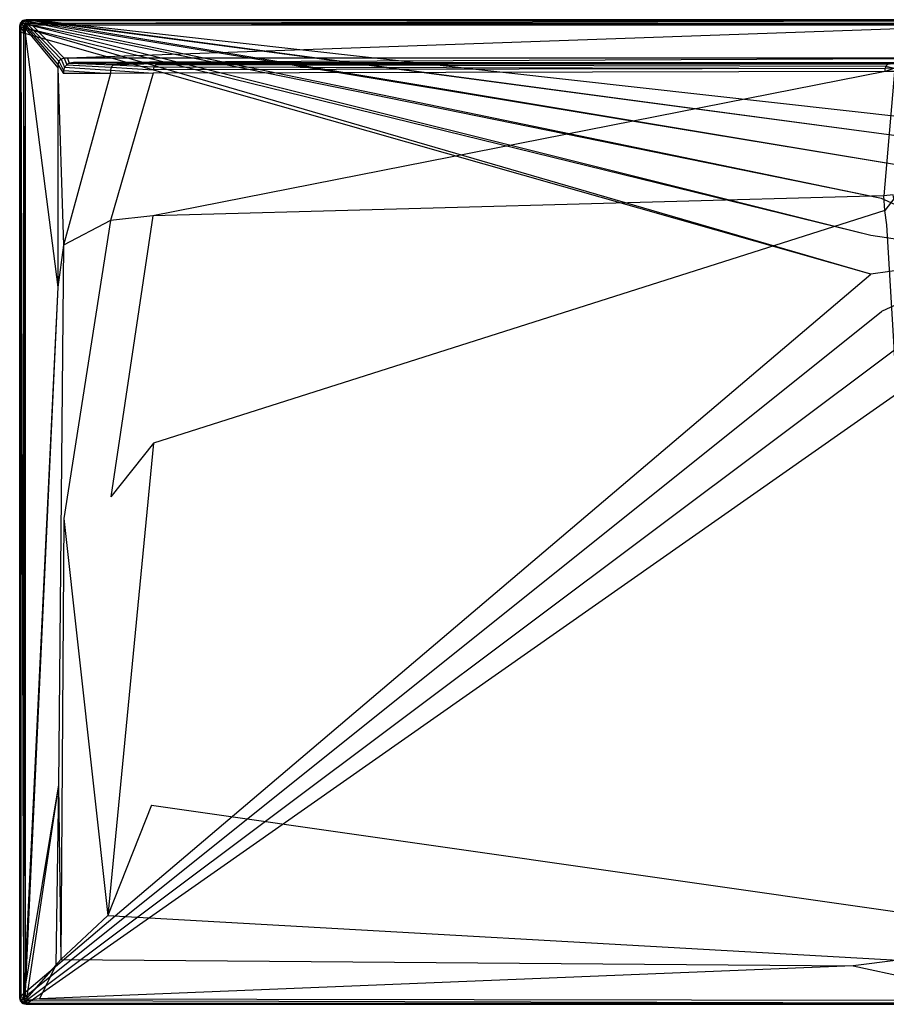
# Model space of a CAD drawing. Extents: x 0 to 1.8, y -0.9 to 0.
# Tile 1 of 8: x 0 to 0.79, y -0.9 to 0. Entities that reach past the tile are written whole.
import ezdxf

# ---------------------------------------------------------------- set-up
doc = ezdxf.new("R2010")
doc.units = 0
doc.layers.add('L1_WANNE_N_UDA1890ARA248V___0__', color=7, linetype='CONTINUOUS')

msp = doc.modelspace()

# ---------------------------------------------------------------- linework, layer by layer
at = {"layer": 'L1_WANNE_N_UDA1890ARA248V___0__', "color": 8}
for points, invisible_edges in [([(0.003005, -0.000811, 0.002101), (0.00601, 0, 0.043344), (0.00601, 0, 0.002101), (0.003005, -0.000811, 0.002101)], 13), ([(0.00601, 0, 0.043344), (0.003005, -0.000811, 0.002101), (0.003005, -0.000811, 0.043344), (0.00601, 0, 0.043344)], 14), ([(0.00601, 0), (0.003551, -0.001049), (0.003005, -0.000811), (0.00601, 0)], 13), ([(0.003005, -0.000811, 0.044495), (0.00601, 0, 0.043344), (0.003005, -0.000811, 0.043344), (0.003005, -0.000811, 0.044495)], 13), ([(0.00601, 0, 0.043344), (0.003005, -0.000811, 0.044495), (0.00601, 0, 0.044495), (0.00601, 0, 0.043344)], 14), ([(0.003562, -0.001782, 0.046974), (0.00601, 0, 0.044495), (0.003005, -0.000811, 0.044495), (0.003562, -0.001782, 0.046974)], 14), ([(0.003005, -0.000811, 0.002101), (0.00601, 0), (0.003005, -0.000811), (0.003005, -0.000811, 0.002101)], 13), ([(0.00601, 0), (0.003005, -0.000811, 0.002101), (0.00601, 0, 0.002101), (0.00601, 0)], 14), ([(0.003551, -0.001049), (0.00601, 0), (0.006599, -0.000198), (0.003551, -0.001049)], 14), ([(0.003562, -0.001782, 0.046974), (0.006147, -0.001047, 0.046974), (0.00601, 0, 0.044495), (0.003562, -0.001782, 0.046974)], 14), ([(0.00601, 0, 0.002101), (0.009763, 0), (0.00601, 0), (0.00601, 0, 0.002101)], 13), ([(0.009763, 0), (0.00601, 0, 0.002101), (0.00974, 0, 0.002101), (0.009763, 0)], 14), ([(0.009763, 0), (0.006599, -0.000198), (0.00601, 0), (0.009763, 0)], 13), ([(0.00601, 0, 0.002101), (0.009448, 0, 0.043338), (0.00974, 0, 0.002101), (0.00601, 0, 0.002101)], 13), ([(0.009448, 0, 0.043338), (0.00601, 0, 0.002101), (0.00601, 0, 0.043344), (0.009448, 0, 0.043338)], 14), ([(0.00601, 0, 0.043344), (0.009412, 0, 0.044495), (0.009448, 0, 0.043338), (0.00601, 0, 0.043344)], 13), ([(0.009412, 0, 0.044495), (0.00601, 0, 0.043344), (0.00601, 0, 0.044495), (0.009412, 0, 0.044495)], 14), ([(0.006147, -0.001047, 0.046974), (0.009412, 0, 0.044495), (0.00601, 0, 0.044495), (0.006147, -0.001047, 0.046974)], 13), ([(0.009412, 0, 0.044495), (0.006147, -0.001047, 0.046974), (0.009548, -0.001046, 0.046974), (0.009412, 0, 0.044495)], 14), ([(0.006599, -0.000198), (0.009763, 0), (0.010403, -0.000172), (0.006599, -0.000198)], 14), ([(0.009548, -0.001046, 0.046974), (0.9, 0, 0.044495), (0.009412, 0, 0.044495), (0.009548, -0.001046, 0.046974)], 13), ([(0.9, 0, 0.044495), (0.009448, 0, 0.043338), (0.009412, 0, 0.044495), (0.9, 0, 0.044495)], 14), ([(0.9, 0, 0.042676), (0.00974, 0, 0.002101), (0.009448, 0, 0.043338), (0.9, 0, 0.042676)], 14), ([(0.009448, 0, 0.043338), (0.9, 0, 0.044495), (0.9, 0, 0.042676), (0.009448, 0, 0.043338)], 13), ([(0.9, 0, 0.044495), (0.009548, -0.001046, 0.046974), (0.9, -0.001034, 0.046974), (0.9, 0, 0.044495)], 14), ([(0.00974, 0, 0.002101), (0.9, 0), (0.009763, 0), (0.00974, 0, 0.002101)], 13), ([(0.9, 0), (0.00974, 0, 0.002101), (0.9, 0, 0.002053), (0.9, 0)], 14), ([(0.00974, 0, 0.002101), (0.9, 0, 0.042676), (0.9, 0, 0.002053), (0.00974, 0, 0.002101)], 13), ([(0.9, 0), (0.010403, -0.000172), (0.009763, 0), (0.9, 0)], 13), ([(0.010403, -0.000172), (0.9, 0), (0.9, -0.000163), (0.010403, -0.000172)], 14), ([(0.000805, -0.003026, 0.043344), (0, -0.006052, 0.002101), (0, -0.006052, 0.043344), (0.000805, -0.003026, 0.043344)], 13), ([(0, -0.006052, 0.002101), (0.000805, -0.003026, 0.043344), (0.000805, -0.003026, 0.002101), (0, -0.006052, 0.002101)], 14), ([(0.000805, -0.003026), (0.0005, -0.006396), (0, -0.006052), (0.000805, -0.003026)], 13), ([(0, -0.006052, 0.044495), (0.000805, -0.003026, 0.043344), (0, -0.006052, 0.043344), (0, -0.006052, 0.044495)], 13), ([(0.000805, -0.003026, 0.043344), (0, -0.006052, 0.044495), (0.000805, -0.003026, 0.044495), (0.000805, -0.003026, 0.043344)], 14), ([(0.000805, -0.003026, 0.044495), (0, -0.006052, 0.044495), (0.001039, -0.00619, 0.046974), (0.000805, -0.003026, 0.044495)], 14), ([(0, -0.006052, 0.002101), (0.000805, -0.003026), (0, -0.006052), (0, -0.006052, 0.002101)], 13), ([(0.000805, -0.003026), (0, -0.006052, 0.002101), (0.000805, -0.003026, 0.002101), (0.000805, -0.003026)], 14), ([(0, -0.010876, 0.002101), (0, -0.006052), (0, -0.010876), (0, -0.010876, 0.002101)], 13), ([(0, -0.006052), (0, -0.010876, 0.002101), (0, -0.006052, 0.002101), (0, -0.006052)], 14), ([(0, -0.006052), (0.0005, -0.011274), (0, -0.010876), (0, -0.006052)], 13), ([(0.0005, -0.011274), (0, -0.006052), (0.0005, -0.006396), (0.0005, -0.011274)], 14), ([(0, -0.006052, 0.043344), (0, -0.010876, 0.002101), (0, -0.010876, 0.043344), (0, -0.006052, 0.043344)], 13), ([(0, -0.010876, 0.002101), (0, -0.006052, 0.043344), (0, -0.006052, 0.002101), (0, -0.010876, 0.002101)], 14), ([(0, -0.010876, 0.044495), (0.001039, -0.00619, 0.046974), (0, -0.006052, 0.044495), (0, -0.010876, 0.044495)], 14), ([(0, -0.010876, 0.044495), (0, -0.006052, 0.043344), (0, -0.010876, 0.043344), (0, -0.010876, 0.044495)], 13), ([(0, -0.006052, 0.043344), (0, -0.010876, 0.044495), (0, -0.006052, 0.044495), (0, -0.006052, 0.043344)], 14), ([(0.001039, -0.00619, 0.046974), (0, -0.010876, 0.044495), (0.001039, -0.011012, 0.046974), (0.001039, -0.00619, 0.046974)], 13), ([(0.0005, -0.006396), (0.000805, -0.003026), (0.001321, -0.003314), (0.0005, -0.006396)], 14), ([(0.001321, -0.003314), (0.777783, -0.197284), (0.0005, -0.006396), (0.001321, -0.003314)], 13), ([(0.0005, -0.006396), (0.777783, -0.232677), (0.0005, -0.011274), (0.0005, -0.006396)], 13), ([(0.777783, -0.232677), (0.0005, -0.006396), (0.777783, -0.197284), (0.777783, -0.232677)], 14), ([(0.003005, -0.000811, 0.043344), (0.000805, -0.003026, 0.002101), (0.000805, -0.003026, 0.043344), (0.003005, -0.000811, 0.043344)], 13), ([(0.000805, -0.003026, 0.002101), (0.003005, -0.000811, 0.043344), (0.003005, -0.000811, 0.002101), (0.000805, -0.003026, 0.002101)], 14), ([(0.003005, -0.000811), (0.001321, -0.003314), (0.000805, -0.003026), (0.003005, -0.000811)], 13), ([(0.000805, -0.003026, 0.044495), (0.003005, -0.000811, 0.043344), (0.000805, -0.003026, 0.043344), (0.000805, -0.003026, 0.044495)], 13), ([(0.003005, -0.000811, 0.043344), (0.000805, -0.003026, 0.044495), (0.003005, -0.000811, 0.044495), (0.003005, -0.000811, 0.043344)], 14), ([(0.000805, -0.003026, 0.044495), (0.003562, -0.001782, 0.046974), (0.003005, -0.000811, 0.044495), (0.000805, -0.003026, 0.044495)], 14), ([(0.000805, -0.003026, 0.002101), (0.003005, -0.000811), (0.000805, -0.003026), (0.000805, -0.003026, 0.002101)], 13), ([(0.003005, -0.000811), (0.000805, -0.003026, 0.002101), (0.003005, -0.000811, 0.002101), (0.003005, -0.000811)], 14), ([(0.003562, -0.001782, 0.046974), (0.000805, -0.003026, 0.044495), (0.001769, -0.003587, 0.046974), (0.003562, -0.001782, 0.046974)], 13), ([(0.000805, -0.003026, 0.044495), (0.001039, -0.00619, 0.046974), (0.001769, -0.003587, 0.046974), (0.000805, -0.003026, 0.044495)], 14), ([(0.003506, -0.006517, 0.048), (0.001769, -0.003587, 0.046974), (0.001039, -0.00619, 0.046974), (0.003506, -0.006517, 0.048)], 13), ([(0.003506, -0.011335, 0.048), (0.001039, -0.00619, 0.046974), (0.001039, -0.011012, 0.046974), (0.003506, -0.011335, 0.048)], 13), ([(0.001039, -0.00619, 0.046974), (0.003506, -0.011335, 0.048), (0.003506, -0.006517, 0.048), (0.001039, -0.00619, 0.046974)], 14), ([(0.001321, -0.003314), (0.003005, -0.000811), (0.003551, -0.001049), (0.001321, -0.003314)], 14), ([(0.003551, -0.001049), (0.787684, -0.163325), (0.001321, -0.003314), (0.003551, -0.001049)], 13), ([(0.777783, -0.197284), (0.001321, -0.003314), (0.787684, -0.163325), (0.777783, -0.197284)], 14), ([(0.003948, -0.004854, 0.048), (0.003562, -0.001782, 0.046974), (0.001769, -0.003587, 0.046974), (0.003948, -0.004854, 0.048)], 13), ([(0.001769, -0.003587, 0.046974), (0.003506, -0.006517, 0.048), (0.003948, -0.004854, 0.048), (0.001769, -0.003587, 0.046974)], 14), ([(0.004927, -0.008068, 0.048), (0.003948, -0.004854, 0.048), (0.003506, -0.006517, 0.048), (0.004927, -0.008068, 0.048)], 13), ([(0.004927, -0.012725, 0.048), (0.003506, -0.006517, 0.048), (0.003506, -0.011335, 0.048), (0.004927, -0.012725, 0.048)], 13), ([(0.003506, -0.006517, 0.048), (0.004927, -0.012725, 0.048), (0.004927, -0.008068, 0.048), (0.003506, -0.006517, 0.048)], 14), ([(0.006599, -0.000198), (0.806685, -0.13355), (0.003551, -0.001049), (0.006599, -0.000198)], 13), ([(0.787684, -0.163325), (0.003551, -0.001049), (0.806685, -0.13355), (0.787684, -0.163325)], 14), ([(0.00482, -0.003976, 0.048), (0.006147, -0.001047, 0.046974), (0.003562, -0.001782, 0.046974), (0.00482, -0.003976, 0.048)], 13), ([(0.003562, -0.001782, 0.046974), (0.003948, -0.004854, 0.048), (0.00482, -0.003976, 0.048), (0.003562, -0.001782, 0.046974)], 14), ([(0.005384, -0.006351, 0.048), (0.00482, -0.003976, 0.048), (0.003948, -0.004854, 0.048), (0.005384, -0.006351, 0.048)], 13), ([(0.003948, -0.004854, 0.048), (0.004927, -0.008068, 0.048), (0.005384, -0.006351, 0.048), (0.003948, -0.004854, 0.048)], 14), ([(0.006147, -0.001047, 0.046974), (0.00482, -0.003976, 0.048), (0.006471, -0.003531, 0.048), (0.006147, -0.001047, 0.046974)], 14), ([(0.006307, -0.005422, 0.048), (0.006471, -0.003531, 0.048), (0.00482, -0.003976, 0.048), (0.006307, -0.005422, 0.048)], 13), ([(0.00482, -0.003976, 0.048), (0.005384, -0.006351, 0.048), (0.006307, -0.005422, 0.048), (0.00482, -0.003976, 0.048)], 14), ([(0.034988, -0.040862, 0.048), (0.005384, -0.006351, 0.048), (0.004927, -0.008068, 0.048), (0.034988, -0.040862, 0.048)], 13), ([(0.034988, -0.043994, 0.048), (0.004927, -0.008068, 0.048), (0.004927, -0.012725, 0.048), (0.034988, -0.043994, 0.048)], 13), ([(0.004927, -0.008068, 0.048), (0.034988, -0.043994, 0.048), (0.034988, -0.040862, 0.048), (0.004927, -0.008068, 0.048)], 14), ([(0.035743, -0.038025, 0.048), (0.006307, -0.005422, 0.048), (0.005384, -0.006351, 0.048), (0.035743, -0.038025, 0.048)], 13), ([(0.005384, -0.006351, 0.048), (0.034988, -0.040862, 0.048), (0.035743, -0.038025, 0.048), (0.005384, -0.006351, 0.048)], 14), ([(0.006471, -0.003531, 0.048), (0.009548, -0.001046, 0.046974), (0.006147, -0.001047, 0.046974), (0.006471, -0.003531, 0.048)], 13), ([(0.006471, -0.003531, 0.048), (0.006307, -0.005422, 0.048), (0.008011, -0.004962, 0.048), (0.006471, -0.003531, 0.048)], 14), ([(0.037758, -0.035996, 0.048), (0.008011, -0.004962, 0.048), (0.006307, -0.005422, 0.048), (0.037758, -0.035996, 0.048)], 13), ([(0.006307, -0.005422, 0.048), (0.035743, -0.038025, 0.048), (0.037758, -0.035996, 0.048), (0.006307, -0.005422, 0.048)], 14), ([(0.009548, -0.001046, 0.046974), (0.006471, -0.003531, 0.048), (0.00987, -0.003531, 0.048), (0.009548, -0.001046, 0.046974)], 14), ([(0.008011, -0.004962, 0.048), (0.00987, -0.003531, 0.048), (0.006471, -0.003531, 0.048), (0.008011, -0.004962, 0.048)], 13), ([(0.010403, -0.000172), (0.833245, -0.110373), (0.006599, -0.000198), (0.010403, -0.000172)], 13), ([(0.806685, -0.13355), (0.006599, -0.000198), (0.833245, -0.110373), (0.806685, -0.13355)], 14), ([(0.00987, -0.003531, 0.048), (0.008011, -0.004962, 0.048), (0.011396, -0.004962, 0.048), (0.00987, -0.003531, 0.048)], 14), ([(0.040575, -0.035236, 0.048), (0.011396, -0.004962, 0.048), (0.008011, -0.004962, 0.048), (0.040575, -0.035236, 0.048)], 13), ([(0.008011, -0.004962, 0.048), (0.037758, -0.035996, 0.048), (0.040575, -0.035236, 0.048), (0.008011, -0.004962, 0.048)], 14), ([(0.00987, -0.003531, 0.048), (0.9, -0.001034, 0.046974), (0.009548, -0.001046, 0.046974), (0.00987, -0.003531, 0.048)], 13), ([(0.9, -0.001034, 0.046974), (0.00987, -0.003531, 0.048), (0.9, -0.003531, 0.048), (0.9, -0.001034, 0.046974)], 14), ([(0.011396, -0.004962, 0.048), (0.9, -0.003531, 0.048), (0.00987, -0.003531, 0.048), (0.011396, -0.004962, 0.048)], 13), ([(0.9, -0.000163), (0.865213, -0.09567), (0.010403, -0.000172), (0.9, -0.000163)], 13), ([(0.833245, -0.110373), (0.010403, -0.000172), (0.865213, -0.09567), (0.833245, -0.110373)], 14), ([(0.9, -0.003531, 0.048), (0.011396, -0.004962, 0.048), (0.9, -0.004962, 0.048), (0.9, -0.003531, 0.048)], 14), ([(0.043679, -0.035236, 0.048), (0.9, -0.004962, 0.048), (0.011396, -0.004962, 0.048), (0.043679, -0.035236, 0.048)], 13), ([(0.011396, -0.004962, 0.048), (0.040575, -0.035236, 0.048), (0.043679, -0.035236, 0.048), (0.011396, -0.004962, 0.048)], 14), ([(0.9, -0.004962, 0.048), (0.043679, -0.035236, 0.048), (0.9, -0.035236, 0.048), (0.9, -0.004962, 0.048)], 14), ([(0, -0.010876, 0.002101), (0, -0.893948), (0, -0.893948, 0.002101), (0, -0.010876, 0.002101)], 13), ([(0, -0.893948), (0, -0.010876, 0.002101), (0, -0.010876), (0, -0.893948)], 14), ([(0, -0.010876), (0.000518, -0.892988), (0, -0.893948), (0, -0.010876)], 13), ([(0.000518, -0.892988), (0, -0.010876), (0.0005, -0.011274), (0.000518, -0.892988)], 14), ([(0, -0.010876, 0.043344), (0, -0.893948, 0.002101), (0, -0.893948, 0.043344), (0, -0.010876, 0.043344)], 13), ([(0, -0.893948, 0.002101), (0, -0.010876, 0.043344), (0, -0.010876, 0.002101), (0, -0.893948, 0.002101)], 14), ([(0.001039, -0.89381, 0.046974), (0, -0.010876, 0.044495), (0, -0.893948, 0.044495), (0.001039, -0.89381, 0.046974)], 13), ([(0, -0.010876, 0.044495), (0.001039, -0.89381, 0.046974), (0.001039, -0.011012, 0.046974), (0, -0.010876, 0.044495)], 14), ([(0, -0.893948, 0.044495), (0, -0.010876, 0.043344), (0, -0.893948, 0.043344), (0, -0.893948, 0.044495)], 13), ([(0, -0.010876, 0.043344), (0, -0.893948, 0.044495), (0, -0.010876, 0.044495), (0, -0.010876, 0.043344)], 14), ([(0.777783, -0.232677), (0.000518, -0.892988), (0.0005, -0.011274), (0.777783, -0.232677)], 13), ([(0.003506, -0.893483, 0.048), (0.001039, -0.011012, 0.046974), (0.001039, -0.89381, 0.046974), (0.003506, -0.893483, 0.048)], 13), ([(0.001039, -0.011012, 0.046974), (0.003506, -0.893483, 0.048), (0.003506, -0.011335, 0.048), (0.001039, -0.011012, 0.046974)], 14), ([(0.004927, -0.868594, 0.048), (0.003506, -0.011335, 0.048), (0.003506, -0.893483, 0.048), (0.004927, -0.868594, 0.048)], 13), ([(0.003506, -0.011335, 0.048), (0.004927, -0.868594, 0.048), (0.004927, -0.012725, 0.048), (0.003506, -0.011335, 0.048)], 14), ([(0.034988, -0.244505, 0.048), (0.004927, -0.012725, 0.048), (0.004927, -0.868594, 0.048), (0.034988, -0.244505, 0.048)], 13), ([(0.004927, -0.012725, 0.048), (0.034988, -0.244505, 0.048), (0.034988, -0.043994, 0.048), (0.004927, -0.012725, 0.048)], 14), ([(0.040871, -0.043375, 0.048), (0.037758, -0.035996, 0.048), (0.035743, -0.038025, 0.048), (0.040871, -0.043375, 0.048)], 13), ([(0.04307, -0.04116, 0.048), (0.040575, -0.035236, 0.048), (0.037758, -0.035996, 0.048), (0.04307, -0.04116, 0.048)], 13), ([(0.037758, -0.035996, 0.048), (0.040871, -0.043375, 0.048), (0.04307, -0.04116, 0.048), (0.037758, -0.035996, 0.048)], 14), ([(0.040575, -0.035236, 0.048), (0.04307, -0.04116, 0.048), (0.04516, -0.039778, 0.048), (0.040575, -0.035236, 0.048)], 14), ([(0.04516, -0.039778, 0.048), (0.043679, -0.035236, 0.048), (0.040575, -0.035236, 0.048), (0.04516, -0.039778, 0.048)], 13), ([(0.049132, -0.039268, 0.048), (0.9, -0.035236, 0.048), (0.043679, -0.035236, 0.048), (0.049132, -0.039268, 0.048)], 13), ([(0.043679, -0.035236, 0.048), (0.04516, -0.039778, 0.048), (0.049132, -0.039268, 0.048), (0.043679, -0.035236, 0.048)], 14), ([(0.9, -0.035236, 0.048), (0.049132, -0.039268, 0.048), (0.9, -0.039373, 0.048), (0.9, -0.035236, 0.048)], 14), ([(0.040066, -0.046401, 0.048), (0.035743, -0.038025, 0.048), (0.034988, -0.040862, 0.048), (0.040066, -0.046401, 0.048)], 13), ([(0.040066, -0.049275, 0.048), (0.034988, -0.040862, 0.048), (0.034988, -0.043994, 0.048), (0.040066, -0.049275, 0.048)], 13), ([(0.034988, -0.040862, 0.048), (0.040066, -0.049275, 0.048), (0.040066, -0.046401, 0.048), (0.034988, -0.040862, 0.048)], 14), ([(0.040066, -0.206203, 0.048), (0.034988, -0.043994, 0.048), (0.034988, -0.244505, 0.048), (0.040066, -0.206203, 0.048)], 13), ([(0.034988, -0.043994, 0.048), (0.040066, -0.206203, 0.048), (0.040066, -0.049275, 0.048), (0.034988, -0.043994, 0.048)], 14), ([(0.035743, -0.038025, 0.048), (0.040066, -0.046401, 0.048), (0.040871, -0.043375, 0.048), (0.035743, -0.038025, 0.048)], 14), ([(0.082876, -0.046266, 0.047865), (0.040871, -0.043375, 0.048), (0.040066, -0.046401, 0.048), (0.082876, -0.046266, 0.047865)], 13), ([(0.083663, -0.043307, 0.047863), (0.04307, -0.04116, 0.048), (0.040871, -0.043375, 0.048), (0.083663, -0.043307, 0.047863)], 13), ([(0.040871, -0.043375, 0.048), (0.082876, -0.046266, 0.047865), (0.083663, -0.043307, 0.047863), (0.040871, -0.043375, 0.048)], 14), ([(0.085814, -0.041142, 0.047862), (0.04516, -0.039778, 0.048), (0.04307, -0.04116, 0.048), (0.085814, -0.041142, 0.047862)], 13), ([(0.04307, -0.04116, 0.048), (0.083663, -0.043307, 0.047863), (0.085814, -0.041142, 0.047862), (0.04307, -0.04116, 0.048)], 14), ([(0.088751, -0.040349, 0.047861), (0.049132, -0.039268, 0.048), (0.04516, -0.039778, 0.048), (0.088751, -0.040349, 0.047861)], 13), ([(0.04516, -0.039778, 0.048), (0.085814, -0.041142, 0.047862), (0.088751, -0.040349, 0.047861), (0.04516, -0.039778, 0.048)], 14), ([(0.9, -0.039373, 0.048), (0.049132, -0.039268, 0.048), (0.9, -0.040349, 0.047301), (0.9, -0.039373, 0.048)], 14), ([(0.9, -0.040349, 0.047301), (0.049132, -0.039268, 0.048), (0.091658, -0.039978, 0.047861), (0.9, -0.040349, 0.047301)], 14), ([(0.049132, -0.039268, 0.048), (0.088751, -0.040349, 0.047861), (0.091658, -0.039978, 0.047861), (0.049132, -0.039268, 0.048)], 14), ([(0.121952, -0.045933, 0.046051), (0.083663, -0.043307, 0.047863), (0.082876, -0.046266, 0.047865), (0.121952, -0.045933, 0.046051)], 13), ([(0.122695, -0.043141, 0.046047), (0.085814, -0.041142, 0.047862), (0.083663, -0.043307, 0.047863), (0.122695, -0.043141, 0.046047)], 13), ([(0.083663, -0.043307, 0.047863), (0.121952, -0.045933, 0.046051), (0.122695, -0.043141, 0.046047), (0.083663, -0.043307, 0.047863)], 14), ([(0.127497, -0.040349, 0.046111), (0.088751, -0.040349, 0.047861), (0.085814, -0.041142, 0.047862), (0.127497, -0.040349, 0.046111)], 14), ([(0.127497, -0.040349, 0.046111), (0.085814, -0.041142, 0.047862), (0.124725, -0.041097, 0.046042), (0.127497, -0.040349, 0.046111)], 14), ([(0.085814, -0.041142, 0.047862), (0.122695, -0.043141, 0.046047), (0.124725, -0.041097, 0.046042), (0.085814, -0.041142, 0.047862)], 14), ([(0.130036, -0.040045, 0.046228), (0.091658, -0.039978, 0.047861), (0.088751, -0.040349, 0.047861), (0.130036, -0.040045, 0.046228)], 14), ([(0.130036, -0.040045, 0.046228), (0.088751, -0.040349, 0.047861), (0.127497, -0.040349, 0.046111), (0.130036, -0.040045, 0.046228)], 14), ([(0.091658, -0.039978, 0.047861), (0.9, -0.040349, 0.04584), (0.9, -0.040349, 0.047301), (0.091658, -0.039978, 0.047861)], 14), ([(0.091658, -0.039978, 0.047861), (0.130036, -0.040045, 0.046228), (0.9, -0.040349, 0.04584), (0.091658, -0.039978, 0.047861)], 14), ([(0.790901, -0.044488, 0.038178), (0.122695, -0.043141, 0.046047), (0.121952, -0.045933, 0.046051), (0.790901, -0.044488, 0.038178)], 13), ([(0.790901, -0.044488, 0.038178), (0.121952, -0.045933, 0.046051), (0.121952, -0.04882, 0.04606), (0.790901, -0.044488, 0.038178)], 14), ([(0.790901, -0.047414, 0.038214), (0.790901, -0.044488, 0.038178), (0.121952, -0.04882, 0.04606), (0.790901, -0.047414, 0.038214)], 14), ([(0.791452, -0.042418, 0.038161), (0.124725, -0.041097, 0.046042), (0.122695, -0.043141, 0.046047), (0.791452, -0.042418, 0.038161)], 13), ([(0.122695, -0.043141, 0.046047), (0.790901, -0.044488, 0.038178), (0.791452, -0.042418, 0.038161), (0.122695, -0.043141, 0.046047)], 14), ([(0.795011, -0.040349, 0.038516), (0.127497, -0.040349, 0.046111), (0.124725, -0.041097, 0.046042), (0.795011, -0.040349, 0.038516)], 14), ([(0.795011, -0.040349, 0.038516), (0.124725, -0.041097, 0.046042), (0.792956, -0.040903, 0.038143), (0.795011, -0.040349, 0.038516)], 14), ([(0.124725, -0.041097, 0.046042), (0.791452, -0.042418, 0.038161), (0.792956, -0.040903, 0.038143), (0.124725, -0.041097, 0.046042)], 14), ([(0.79595, -0.040334, 0.039699), (0.130036, -0.040045, 0.046228), (0.127497, -0.040349, 0.046111), (0.79595, -0.040334, 0.039699)], 14), ([(0.127497, -0.040349, 0.046111), (0.795011, -0.040349, 0.038516), (0.79595, -0.040334, 0.039699), (0.127497, -0.040349, 0.046111)], 14), ([(0.130036, -0.040045, 0.046228), (0.9, -0.040349, 0.040248), (0.9, -0.040349, 0.04584), (0.130036, -0.040045, 0.046228)], 14), ([(0.130036, -0.040045, 0.046228), (0.79595, -0.040334, 0.039699), (0.9, -0.040349, 0.040248), (0.130036, -0.040045, 0.046228)], 14), ([(0.799387, -0.044416, 0.037784), (0.791452, -0.042418, 0.038161), (0.790901, -0.044488, 0.038178), (0.799387, -0.044416, 0.037784)], 13), ([(0.790901, -0.047414, 0.038214), (0.799387, -0.044416, 0.037784), (0.790901, -0.044488, 0.038178), (0.790901, -0.047414, 0.038214)], 13), ([(0.799387, -0.044416, 0.037784), (0.790901, -0.047414, 0.038214), (0.799387, -0.047343, 0.037822), (0.799387, -0.044416, 0.037784)], 14), ([(0.799928, -0.042382, 0.037767), (0.792956, -0.040903, 0.038143), (0.791452, -0.042418, 0.038161), (0.799928, -0.042382, 0.037767)], 13), ([(0.791452, -0.042418, 0.038161), (0.799387, -0.044416, 0.037784), (0.799928, -0.042382, 0.037767), (0.791452, -0.042418, 0.038161)], 14), ([(0.040066, -0.046401, 0.048), (0.082876, -0.049144, 0.047867), (0.082876, -0.046266, 0.047865), (0.040066, -0.046401, 0.048)], 14), ([(0.082876, -0.049144, 0.047867), (0.040066, -0.046401, 0.048), (0.040066, -0.049275, 0.048), (0.082876, -0.049144, 0.047867)], 13), ([(0.082876, -0.049144, 0.047867), (0.040066, -0.049275, 0.048), (0.040066, -0.206203, 0.048), (0.082876, -0.049144, 0.047867)], 14), ([(0.082876, -0.049144, 0.047867), (0.040066, -0.206203, 0.048), (0.082876, -0.183587, 0.047968), (0.082876, -0.049144, 0.047867)], 14), ([(0.082876, -0.046266, 0.047865), (0.121952, -0.04882, 0.04606), (0.121952, -0.045933, 0.046051), (0.082876, -0.046266, 0.047865)], 14), ([(0.121952, -0.04882, 0.04606), (0.082876, -0.046266, 0.047865), (0.082876, -0.049144, 0.047867), (0.121952, -0.04882, 0.04606)], 13), ([(0.121952, -0.04882, 0.04606), (0.082876, -0.049144, 0.047867), (0.082876, -0.183587, 0.047968), (0.121952, -0.04882, 0.04606)], 14), ([(0.121952, -0.04882, 0.04606), (0.082876, -0.183587, 0.047968), (0.121759, -0.179382, 0.046398), (0.121952, -0.04882, 0.04606)], 14), ([(0.790901, -0.047414, 0.038214), (0.121952, -0.04882, 0.04606), (0.121759, -0.179382, 0.046398), (0.790901, -0.047414, 0.038214)], 14), ([(0.790901, -0.047414, 0.038214), (0.121759, -0.179382, 0.046398), (0.789871, -0.161133, 0.039585), (0.790901, -0.047414, 0.038214)], 14), ([(0.799387, -0.047343, 0.037822), (0.790901, -0.047414, 0.038214), (0.789871, -0.161133, 0.039585), (0.799387, -0.047343, 0.037822)], 14), ([(0.799387, -0.047343, 0.037822), (0.789871, -0.161133, 0.039585), (0.798314, -0.16022, 0.039244), (0.799387, -0.047343, 0.037822)], 14), ([(0.9, -0.21498), (0.787684, -0.163325), (0.806685, -0.13355), (0.9, -0.21498)], 14), ([(0.789871, -0.161133, 0.039585), (0.121759, -0.179382, 0.046398), (0.122184, -0.387229, 0.046402), (0.789871, -0.161133, 0.039585)], 14), ([(0.79052, -0.174294, 0.0396), (0.789871, -0.161133, 0.039585), (0.122184, -0.387229, 0.046402), (0.79052, -0.174294, 0.0396)], 14), ([(0.798314, -0.16022, 0.039244), (0.789871, -0.161133, 0.039585), (0.79052, -0.174294, 0.0396), (0.798314, -0.16022, 0.039244)], 14), ([(0.798974, -0.16364, 0.03926), (0.798314, -0.16022, 0.039244), (0.79052, -0.174294, 0.0396), (0.798974, -0.16364, 0.03926)], 14), ([(0.9, -0.21498), (0.777783, -0.197284), (0.787684, -0.163325), (0.9, -0.21498)], 14), ([(0.798974, -0.16364, 0.03926), (0.79052, -0.174294, 0.0396), (0.792557, -0.187483, 0.039618), (0.798974, -0.16364, 0.03926)], 14), ([(0.083249, -0.436289, 0.047969), (0.121759, -0.179382, 0.046398), (0.082876, -0.183587, 0.047968), (0.083249, -0.436289, 0.047969)], 13), ([(0.121759, -0.179382, 0.046398), (0.083249, -0.436289, 0.047969), (0.122184, -0.387229, 0.046402), (0.121759, -0.179382, 0.046398)], 14), ([(0.79052, -0.174294, 0.0396), (0.122184, -0.387229, 0.046402), (0.120417, -0.718012, 0.046406), (0.79052, -0.174294, 0.0396)], 14), ([(0.792557, -0.187483, 0.039618), (0.79052, -0.174294, 0.0396), (0.120417, -0.718012, 0.046406), (0.792557, -0.187483, 0.039618)], 14), ([(0.040427, -0.455965, 0.048), (0.082876, -0.183587, 0.047968), (0.040066, -0.206203, 0.048), (0.040427, -0.455965, 0.048)], 13), ([(0.082876, -0.183587, 0.047968), (0.040427, -0.455965, 0.048), (0.083249, -0.436289, 0.047969), (0.082876, -0.183587, 0.047968)], 14), ([(0.824037, -0.718494, 0.046421), (0.792557, -0.187483, 0.039618), (0.120417, -0.718012, 0.046406), (0.824037, -0.718494, 0.046421)], 14), ([(0.9, -0.21498), (0.777783, -0.232677), (0.777783, -0.197284), (0.9, -0.21498)], 14), ([(0.035361, -0.699297, 0.048), (0.040066, -0.206203, 0.048), (0.034988, -0.244505, 0.048), (0.035361, -0.699297, 0.048)], 13), ([(0.040066, -0.206203, 0.048), (0.035361, -0.699297, 0.048), (0.040427, -0.455965, 0.048), (0.040066, -0.206203, 0.048)], 14), ([(0.9, -0.21498), (0.787684, -0.266636), (0.777783, -0.232677), (0.9, -0.21498)], 14), ([(0.9, -0.21498), (0.806685, -0.29641), (0.787684, -0.266636), (0.9, -0.21498)], 14), ([(0.000518, -0.892988), (0.777783, -0.232677), (0.787684, -0.266636), (0.000518, -0.892988)], 14), ([(0.005367, -0.881688, 0.048), (0.034988, -0.244505, 0.048), (0.004927, -0.868594, 0.048), (0.005367, -0.881688, 0.048)], 13), ([(0.034988, -0.244505, 0.048), (0.005367, -0.881688, 0.048), (0.035361, -0.699297, 0.048), (0.034988, -0.244505, 0.048)], 14), ([(0.787684, -0.266636), (0.001356, -0.896062), (0.000518, -0.892988), (0.787684, -0.266636)], 13), ([(0.001356, -0.896062), (0.787684, -0.266636), (0.806685, -0.29641), (0.001356, -0.896062)], 14), ([(0.806685, -0.29641), (0.003599, -0.898315), (0.001356, -0.896062), (0.806685, -0.29641)], 13), ([(0.003599, -0.898315), (0.806685, -0.29641), (0.833245, -0.319588), (0.003599, -0.898315)], 14), ([(0.833245, -0.319588), (0.006656, -0.899151), (0.003599, -0.898315), (0.833245, -0.319588)], 13), ([(0.006656, -0.899151), (0.833245, -0.319588), (0.865213, -0.33429), (0.006656, -0.899151)], 14), ([(0.865213, -0.33429), (0.9, -0.89916), (0.006656, -0.899151), (0.865213, -0.33429)], 13), ([(0.122184, -0.387229, 0.046402), (0.083249, -0.436289, 0.047969), (0.080606, -0.818813, 0.04797), (0.122184, -0.387229, 0.046402)], 14), ([(0.122184, -0.387229, 0.046402), (0.080606, -0.818813, 0.04797), (0.120417, -0.718012, 0.046406), (0.122184, -0.387229, 0.046402)], 14), ([(0.040427, -0.455965, 0.048), (0.080606, -0.818813, 0.04797), (0.083249, -0.436289, 0.047969), (0.040427, -0.455965, 0.048)], 14), ([(0.035361, -0.699297, 0.048), (0.037489, -0.859185, 0.048), (0.040427, -0.455965, 0.048), (0.035361, -0.699297, 0.048)], 14), ([(0.080606, -0.818813, 0.04797), (0.040427, -0.455965, 0.048), (0.037489, -0.859185, 0.048), (0.080606, -0.818813, 0.04797)], 13), ([(0.00609, -0.894592, 0.048), (0.035361, -0.699297, 0.048), (0.005367, -0.881688, 0.048), (0.00609, -0.894592, 0.048)], 13), ([(0.035361, -0.699297, 0.048), (0.00609, -0.894592, 0.048), (0.032951, -0.864301, 0.048), (0.035361, -0.699297, 0.048)], 14), ([(0.037489, -0.859185, 0.048), (0.035361, -0.699297, 0.048), (0.032951, -0.864301, 0.048), (0.037489, -0.859185, 0.048)], 13), ([(0.828327, -0.819284, 0.047971), (0.120417, -0.718012, 0.046406), (0.080606, -0.818813, 0.04797), (0.828327, -0.819284, 0.047971)], 13), ([(0.120417, -0.718012, 0.046406), (0.828327, -0.819284, 0.047971), (0.824037, -0.718494, 0.046421), (0.120417, -0.718012, 0.046406)], 14), ([(0.802913, -0.859651, 0.048), (0.080606, -0.818813, 0.04797), (0.037489, -0.859185, 0.048), (0.802913, -0.859651, 0.048)], 13), ([(0.080606, -0.818813, 0.04797), (0.802913, -0.859651, 0.048), (0.828327, -0.819284, 0.047971), (0.080606, -0.818813, 0.04797)], 14), ([(0.761652, -0.864765, 0.048), (0.037489, -0.859185, 0.048), (0.032951, -0.864301, 0.048), (0.761652, -0.864765, 0.048)], 13), ([(0.037489, -0.859185, 0.048), (0.761652, -0.864765, 0.048), (0.802913, -0.859651, 0.048), (0.037489, -0.859185, 0.048)], 14), ([(0.9, -0.864765, 0.048), (0.802913, -0.859651, 0.048), (0.761652, -0.864765, 0.048), (0.9, -0.864765, 0.048)], 13), ([(0.003948, -0.895146, 0.048), (0.004927, -0.868594, 0.048), (0.003506, -0.893483, 0.048), (0.003948, -0.895146, 0.048)], 13), ([(0.004927, -0.868594, 0.048), (0.003948, -0.895146, 0.048), (0.005367, -0.881688, 0.048), (0.004927, -0.868594, 0.048)], 14), ([(0.018022, -0.895038, 0.048), (0.032951, -0.864301, 0.048), (0.00609, -0.894592, 0.048), (0.018022, -0.895038, 0.048)], 13), ([(0.032951, -0.864301, 0.048), (0.018022, -0.895038, 0.048), (0.761652, -0.864765, 0.048), (0.032951, -0.864301, 0.048)], 14), ([(0.9, -0.895038, 0.048), (0.761652, -0.864765, 0.048), (0.018022, -0.895038, 0.048), (0.9, -0.895038, 0.048)], 13), ([(0.761652, -0.864765, 0.048), (0.9, -0.895038, 0.048), (0.9, -0.864765, 0.048), (0.761652, -0.864765, 0.048)], 14), ([(0.00482, -0.896024, 0.048), (0.005367, -0.881688, 0.048), (0.003948, -0.895146, 0.048), (0.00482, -0.896024, 0.048)], 13), ([(0.005367, -0.881688, 0.048), (0.00482, -0.896024, 0.048), (0.00609, -0.894592, 0.048), (0.005367, -0.881688, 0.048)], 14), ([(0.000518, -0.892988), (0.000805, -0.896974), (0, -0.893948), (0.000518, -0.892988)], 13), ([(0.001039, -0.89381, 0.046974), (0, -0.893948, 0.044495), (0.001769, -0.896413, 0.046974), (0.001039, -0.89381, 0.046974)], 14), ([(0, -0.893948, 0.002101), (0.000805, -0.896974), (0.000805, -0.896974, 0.002101), (0, -0.893948, 0.002101)], 13), ([(0.000805, -0.896974), (0, -0.893948, 0.002101), (0, -0.893948), (0.000805, -0.896974)], 14), ([(0, -0.893948, 0.043344), (0.000805, -0.896974, 0.002101), (0.000805, -0.896974, 0.043344), (0, -0.893948, 0.043344)], 13), ([(0.000805, -0.896974, 0.002101), (0, -0.893948, 0.043344), (0, -0.893948, 0.002101), (0.000805, -0.896974, 0.002101)], 14), ([(0, -0.893948, 0.044495), (0.000805, -0.896974, 0.044495), (0.001769, -0.896413, 0.046974), (0, -0.893948, 0.044495)], 14), ([(0.000805, -0.896974, 0.044495), (0, -0.893948, 0.043344), (0.000805, -0.896974, 0.043344), (0.000805, -0.896974, 0.044495)], 13), ([(0, -0.893948, 0.043344), (0.000805, -0.896974, 0.044495), (0, -0.893948, 0.044495), (0, -0.893948, 0.043344)], 14), ([(0.000805, -0.896974), (0.000518, -0.892988), (0.001356, -0.896062), (0.000805, -0.896974)], 14), ([(0.001356, -0.896062), (0.003005, -0.899189), (0.000805, -0.896974), (0.001356, -0.896062)], 13), ([(0.000805, -0.896974, 0.044495), (0.003562, -0.898218, 0.046974), (0.001769, -0.896413, 0.046974), (0.000805, -0.896974, 0.044495)], 14), ([(0.000805, -0.896974, 0.002101), (0.003005, -0.899189), (0.003005, -0.899189, 0.002101), (0.000805, -0.896974, 0.002101)], 13), ([(0.003005, -0.899189), (0.000805, -0.896974, 0.002101), (0.000805, -0.896974), (0.003005, -0.899189)], 14), ([(0.000805, -0.896974, 0.043344), (0.003005, -0.899189, 0.002101), (0.003005, -0.899189, 0.043344), (0.000805, -0.896974, 0.043344)], 13), ([(0.003005, -0.899189, 0.002101), (0.000805, -0.896974, 0.043344), (0.000805, -0.896974, 0.002101), (0.003005, -0.899189, 0.002101)], 14), ([(0.003562, -0.898218, 0.046974), (0.000805, -0.896974, 0.044495), (0.003005, -0.899189, 0.044495), (0.003562, -0.898218, 0.046974)], 13), ([(0.003005, -0.899189, 0.044495), (0.000805, -0.896974, 0.043344), (0.003005, -0.899189, 0.043344), (0.003005, -0.899189, 0.044495)], 13), ([(0.000805, -0.896974, 0.043344), (0.003005, -0.899189, 0.044495), (0.000805, -0.896974, 0.044495), (0.000805, -0.896974, 0.043344)], 14), ([(0.001769, -0.896413, 0.046974), (0.003506, -0.893483, 0.048), (0.001039, -0.89381, 0.046974), (0.001769, -0.896413, 0.046974)], 13), ([(0.003005, -0.899189), (0.001356, -0.896062), (0.003599, -0.898315), (0.003005, -0.899189)], 14), ([(0.003506, -0.893483, 0.048), (0.001769, -0.896413, 0.046974), (0.003948, -0.895146, 0.048), (0.003506, -0.893483, 0.048)], 14), ([(0.003562, -0.898218, 0.046974), (0.003948, -0.895146, 0.048), (0.001769, -0.896413, 0.046974), (0.003562, -0.898218, 0.046974)], 13), ([(0.006147, -0.898954, 0.046974), (0.003562, -0.898218, 0.046974), (0.003005, -0.899189, 0.044495), (0.006147, -0.898954, 0.046974)], 14), ([(0.003599, -0.898315), (0.00601, -0.9), (0.003005, -0.899189), (0.003599, -0.898315)], 13), ([(0.006147, -0.898954, 0.046974), (0.003005, -0.899189, 0.044495), (0.00601, -0.9, 0.044495), (0.006147, -0.898954, 0.046974)], 14), ([(0.00601, -0.9, 0.002101), (0.003005, -0.899189), (0.00601, -0.9), (0.00601, -0.9, 0.002101)], 13), ([(0.003005, -0.899189), (0.00601, -0.9, 0.002101), (0.003005, -0.899189, 0.002101), (0.003005, -0.899189)], 14), ([(0.00601, -0.9, 0.002101), (0.003005, -0.899189, 0.043344), (0.003005, -0.899189, 0.002101), (0.00601, -0.9, 0.002101)], 13), ([(0.003005, -0.899189, 0.043344), (0.00601, -0.9, 0.002101), (0.00601, -0.9, 0.043344), (0.003005, -0.899189, 0.043344)], 14), ([(0.00601, -0.9, 0.044495), (0.003005, -0.899189, 0.043344), (0.00601, -0.9, 0.043344), (0.00601, -0.9, 0.044495)], 13), ([(0.003005, -0.899189, 0.043344), (0.00601, -0.9, 0.044495), (0.003005, -0.899189, 0.044495), (0.003005, -0.899189, 0.043344)], 14), ([(0.003948, -0.895146, 0.048), (0.003562, -0.898218, 0.046974), (0.00482, -0.896024, 0.048), (0.003948, -0.895146, 0.048)], 14), ([(0.006147, -0.898954, 0.046974), (0.00482, -0.896024, 0.048), (0.003562, -0.898218, 0.046974), (0.006147, -0.898954, 0.046974)], 13), ([(0.00601, -0.9), (0.003599, -0.898315), (0.006656, -0.899151), (0.00601, -0.9)], 14), ([(0.006471, -0.89647, 0.048), (0.00609, -0.894592, 0.048), (0.00482, -0.896024, 0.048), (0.006471, -0.89647, 0.048)], 13), ([(0.00482, -0.896024, 0.048), (0.006147, -0.898954, 0.046974), (0.006471, -0.89647, 0.048), (0.00482, -0.896024, 0.048)], 14), ([(0.00601, -0.9, 0.044495), (0.9, -0.898966, 0.046974), (0.006147, -0.898954, 0.046974), (0.00601, -0.9, 0.044495)], 14), ([(0.9, -0.898966, 0.046974), (0.00601, -0.9, 0.044495), (0.9, -0.9, 0.044495), (0.9, -0.898966, 0.046974)], 13), ([(0.006656, -0.899151), (0.9, -0.9), (0.00601, -0.9), (0.006656, -0.899151)], 13), ([(0.9, -0.9, 0.002101), (0.00601, -0.9), (0.9, -0.9), (0.9, -0.9, 0.002101)], 13), ([(0.00601, -0.9), (0.9, -0.9, 0.002101), (0.00601, -0.9, 0.002101), (0.00601, -0.9)], 14), ([(0.9, -0.9, 0.044495), (0.00601, -0.9, 0.043344), (0.9, -0.9, 0.043344), (0.9, -0.9, 0.044495)], 13), ([(0.00601, -0.9, 0.043344), (0.9, -0.9, 0.044495), (0.00601, -0.9, 0.044495), (0.00601, -0.9, 0.043344)], 14), ([(0.9, -0.9, 0.043344), (0.00601, -0.9, 0.002101), (0.9, -0.9, 0.002101), (0.9, -0.9, 0.043344)], 13), ([(0.00601, -0.9, 0.002101), (0.9, -0.9, 0.043344), (0.00601, -0.9, 0.043344), (0.00601, -0.9, 0.002101)], 14), ([(0.00609, -0.894592, 0.048), (0.006471, -0.89647, 0.048), (0.018022, -0.895038, 0.048), (0.00609, -0.894592, 0.048)], 14), ([(0.9, -0.898966, 0.046974), (0.006471, -0.89647, 0.048), (0.006147, -0.898954, 0.046974), (0.9, -0.898966, 0.046974)], 13), ([(0.9, -0.89647, 0.048), (0.018022, -0.895038, 0.048), (0.006471, -0.89647, 0.048), (0.9, -0.89647, 0.048)], 13), ([(0.006471, -0.89647, 0.048), (0.9, -0.898966, 0.046974), (0.9, -0.89647, 0.048), (0.006471, -0.89647, 0.048)], 14), ([(0.9, -0.9), (0.006656, -0.899151), (0.9, -0.89916), (0.9, -0.9)], 14), ([(0.018022, -0.895038, 0.048), (0.9, -0.89647, 0.048), (0.9, -0.895038, 0.048), (0.018022, -0.895038, 0.048)], 14)]:
    msp.add_3dface(points, dxfattribs=dict(at, invisible_edges=invisible_edges))

doc.saveas('drawing.dxf')
